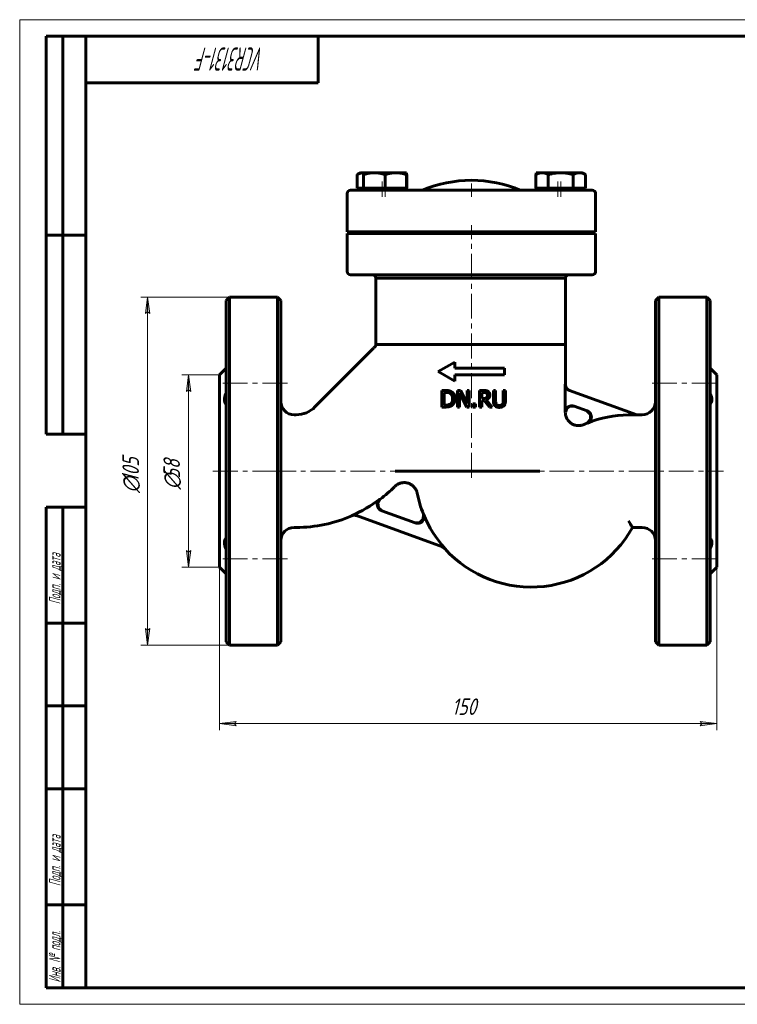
# Model space of a CAD drawing. Header units: millimetres. Extents: x 0 to 420, y 0 to 297.
# Tile 1 of 2: x 0 to 216, y 0 to 297. Entities that reach past the tile are written whole.
import ezdxf

# ---------------------------------------------------------------- set-up
doc = ezdxf.new("R2010")
doc.units = ezdxf.units.MM
for name, pattern in [('K5LT_AXLED', [12, 7.5, -1.5, 1.5, -1.5]), ('K5LT_BASIC', [0]), ('K5LT_THIN', [0])]:
    doc.linetypes.add(name, pattern=pattern)
doc.layers.add('Системный слой', color=7, linetype='Continuous')
doc.layers.add('Системный слой (1)', color=7, linetype='Continuous', true_color=0x6c6c6c)
doc.styles.add('KDIMTEXTSTYLE', font='GOST_AU.SHX', dxfattribs={"width": 0.96, "oblique": 15, "height": 5})
doc.styles.add('KTEXTSTYLE', font='GOST_AU.SHX', dxfattribs={"width": 0.56, "height": 5})
doc.dimstyles.new('KDIMSTYLE (1.00)', dxfattribs={"dimtxt": 5, "dimasz": 1, "dimexe": 2, "dimexo": 0, "dimgap": 1, "dimtad": 1, "dimtxsty": 'KDIMTEXTSTYLE', "dimsah": 1, "dimcen": 0, "dimdle": 1, "dimadec": 0, "dimazin": 0, "dimtfac": 0.667, "dimtmove": 0, "dimatfit": 3, "dimfxl": 1, "dimtvp": 1, "dimtolj": 1, "dimtzin": 0, "dimarcsym": 0})

# ---------------------------------------------------------------- blocks, each defined once
blk = doc.blocks.new('U11')
at = {"layer": 'Системный слой (1)', "color": 143, "linetype": 'K5LT_BASIC', "lineweight": 60, "true_color": 0x33acca}
for start, end in [(191.049, 201.7778), (221.9415, 330.9407)]:
    blk.add_arc((154.26, 160.84), 35, start, end, dxfattribs=at)
blk = doc.blocks.new('U12')
at = {"layer": 'Системный слой (1)', "color": 143, "linetype": 'K5LT_BASIC', "lineweight": 60, "true_color": 0x33acca}
for start, end in [(307.0849, 315), (270, 293.5132)]:
    blk.add_arc((83.4, 185.84), 42, start, end, dxfattribs=at)
blk = doc.blocks.new('U13')
at = {"layer": 'Системный слой (1)', "color": 143, "linetype": 'K5LT_BASIC', "lineweight": 60, "true_color": 0x33acca}
for p, q in [((191.76, 160.84), (191.76, 212.34)), ((191.76, 109.34), (191.76, 160.84))]:
    blk.add_line(p, q, dxfattribs=at)
blk = doc.blocks.new('U14')
at = {"layer": 'Системный слой (1)', "color": 143, "linetype": 'K5LT_BASIC', "lineweight": 60, "true_color": 0x33acca}
for p, q in [((78.76, 160.84), (78.76, 212.34)), ((78.76, 109.34), (78.76, 160.84))]:
    blk.add_line(p, q, dxfattribs=at)
blk = doc.blocks.new('U15')
at = {"layer": 'Системный слой (1)', "color": 143, "linetype": 'K5LT_BASIC', "lineweight": 60, "true_color": 0x33acca}
for p, q in [((106.75, 197.88), (106.76, 197.89)), ((106.75, 197.87), (106.75, 197.88)), ((106.75, 197.88), (106.75, 197.88)), ((106.75, 197.88), (106.75, 197.88)), ((106.75, 197.87), (106.75, 197.87)), ((106.75, 197.87), (106.75, 197.87)), ((106.75, 197.87), (106.75, 197.87)), ((106.75, 197.87), (106.75, 197.87)), ((106.75, 197.87), (106.75, 197.87)), ((106.75, 197.87), (106.75, 197.87)), ((106.75, 197.87), (106.75, 197.87)), ((106.75, 197.87), (106.75, 197.87)), ((106.75, 197.87), (106.75, 197.87)), ((106.75, 197.87), (106.75, 197.87)), ((106.75, 197.87), (106.75, 197.87)), ((106.75, 197.87), (106.75, 197.87)), ((106.76, 197.89), (106.77, 197.9)), ((106.77, 197.9), (106.8, 197.93)), ((106.8, 197.93), (106.86, 197.99)), ((106.86, 197.99), (106.96, 198.1)), ((106.96, 198.1), (107.14, 198.33)), ((107.14, 198.33), (107.29, 198.55))]:
    blk.add_line(p, q, dxfattribs=at)
blk = doc.blocks.new('U16')
at = {"layer": 'Системный слой (1)', "color": 143, "linetype": 'K5LT_BASIC', "lineweight": 60, "true_color": 0x33acca}
for p, q in [((210.26, 160.84), (210.26, 189.84)), ((210.26, 131.84), (210.26, 160.84))]:
    blk.add_line(p, q, dxfattribs=at)
blk = doc.blocks.new('U17')
at = {"layer": 'Системный слой (1)', "color": 143, "linetype": 'K5LT_BASIC', "lineweight": 60, "true_color": 0x33acca}
for p, q in [((120.71, 145.29), (121.75, 146.36)), ((121.75, 146.36), (121.76, 147.86)), ((119.22, 145.24), (120.71, 145.29))]:
    blk.add_line(p, q, dxfattribs=at)
blk = doc.blocks.new('U18')
at = {"layer": 'Системный слой (1)', "color": 143, "linetype": 'K5LT_BASIC', "lineweight": 60, "true_color": 0x33acca}
for p, q in [((60.26, 160.84), (60.26, 189.84)), ((60.26, 131.84), (60.26, 160.84))]:
    blk.add_line(p, q, dxfattribs=at)
blk = doc.blocks.new('U19')
at = {"layer": 'Системный слой (1)', "color": 143, "linetype": 'K5LT_BASIC', "lineweight": 60, "true_color": 0x33acca}
for p, q in [((171.04, 179.02), (172.18, 177.96)), ((172.22, 176.41), (171.14, 175.3)), ((172.18, 177.96), (172.22, 176.41))]:
    blk.add_line(p, q, dxfattribs=at)
blk = doc.blocks.new('U20')
at = {"layer": 'Системный слой (1)', "color": 143, "linetype": 'K5LT_BASIC', "lineweight": 60, "true_color": 0x33acca}
for p, q in [((62.26, 212.34), (62.26, 160.84)), ((62.26, 160.84), (62.26, 109.34))]:
    blk.add_line(p, q, dxfattribs=at)
blk = doc.blocks.new('U21')
at = {"layer": 'Системный слой (1)', "color": 143, "linetype": 'K5LT_BASIC', "lineweight": 60, "true_color": 0x33acca}
for p, q in [((208.26, 212.34), (208.26, 160.84)), ((208.26, 160.84), (208.26, 109.34))]:
    blk.add_line(p, q, dxfattribs=at)
blk = doc.blocks.new('U22')
at = {"layer": 'Системный слой (1)', "color": 143, "linetype": 'K5LT_BASIC', "lineweight": 60, "true_color": 0x33acca}
for p, q in [((107.98, 151.16), (108.73, 152.34)), ((108.19, 149.78), (107.98, 151.16)), ((109.25, 148.86), (108.19, 149.78))]:
    blk.add_line(p, q, dxfattribs=at)
blk = doc.blocks.new('U23')
at = {"layer": 'Системный слой (1)', "color": 143, "linetype": 'K5LT_BASIC', "lineweight": 60, "true_color": 0x33acca}
for p, q in [((165, 179.71), (164.6, 178.52)), ((166.03, 180.42), (165, 179.71)), ((167.29, 180.39), (166.03, 180.42))]:
    blk.add_line(p, q, dxfattribs=at)
blk = doc.blocks.new('U24')
at = {"layer": 'Системный слой (1)', "color": 143, "linetype": 'K5LT_BASIC', "lineweight": 60, "true_color": 0x33acca}
for p, q in [((116.76, 250.3), (116.72, 250.32)), ((116.79, 250.28), (116.76, 250.3)), ((116.82, 250.26), (116.79, 250.28))]:
    blk.add_line(p, q, dxfattribs=at)
blk = doc.blocks.new('U25')
at = {"layer": 'Системный слой (1)', "color": 143, "linetype": 'K5LT_BASIC', "lineweight": 60, "true_color": 0x33acca}
for p, q in [((103.7, 250.84), (103.69, 250.84)), ((103.71, 250.84), (103.7, 250.84)), ((103.72, 250.84), (103.71, 250.84))]:
    blk.add_line(p, q, dxfattribs=at)
blk = doc.blocks.new('U26')
at = {"layer": 'Системный слой (1)', "color": 143, "linetype": 'K5LT_BASIC', "lineweight": 60, "true_color": 0x33acca}
for p, q in [((106.43, 220.04), (106.93, 219.91)), ((106.93, 219.91), (107.29, 219.54)), ((107.29, 219.54), (107.42, 219.04))]:
    blk.add_line(p, q, dxfattribs=at)
blk = doc.blocks.new('D4')
at = {"layer": 'Системный слой (1)'}
for points in [[(64.76, 84.7), (65.26, 85.35), (60.26, 84.7), (65.26, 84.04)], [(210.26, 84.7), (205.26, 85.35), (205.76, 84.7), (205.26, 84.04)]]:
    blk.add_hatch(color=7, dxfattribs=at).paths.add_polyline_path(points)
at = {"layer": 'Системный слой (1)', "color": 7, "linetype": 'K5LT_THIN', "lineweight": 18, "true_color": 0xffffff}
for p, q in [((60.26, 131.84), (60.26, 82.7)), ((210.26, 131.84), (210.26, 82.7)), ((60.26, 84.7), (65.26, 85.35)), ((65.26, 84.04), (60.26, 84.7)), ((65.26, 85.35), (64.76, 84.7)), ((64.76, 84.7), (65.26, 84.04)), ((205.76, 84.7), (205.26, 85.35)), ((205.26, 85.35), (210.26, 84.7)), ((210.26, 84.7), (205.26, 84.04)), ((205.26, 84.04), (205.76, 84.7))]:
    blk.add_line(p, q, dxfattribs=at)
blk.add_wipeout([(130.31, 85.7), (130.31, 93.08), (139.81, 93.08), (139.81, 85.7)]).dxf.layer = 'Системный слой (1)'
blk.add_line((60.26, 84.7), (210.26, 84.7), dxfattribs=at)
at = {"layer": 'Системный слой (1)', "color": 7, "insert": (130.31, 92.28), "char_height": 5, "attachment_point": 1, "style": 'KTEXTSTYLE'}
blk.add_mtext('\\H5.0;\\W1.000;\\Q15;\\Q15;\\W0.960;150', dxfattribs=at)
blk = doc.blocks.new('KDIMARROW_01')
at = {"layer": 'Системный слой'}
blk.add_hatch(color=0, dxfattribs=at).paths.add_polyline_path([(-5, -0.66), (0, 0), (-5, 0.66), (-4.5, 0)])
at = {"layer": 'Системный слой', "color": 0, "linetype": 'K5LT_THIN', "lineweight": 18}
for p, q in [((-4.5, 0), (-5, 0.66)), ((-5, 0.66), (0, 0)), ((0, 0), (-5, -0.66)), ((-5, -0.66), (-4.5, 0))]:
    blk.add_line(p, q, dxfattribs=at)
at = {"layer": 'Системный слой (1)', "color": 0, "linetype": 'K5LT_THIN', "lineweight": 18}
blk.add_line((318.92, 160.84), (317.92, 160.84), dxfattribs=at)
blk = doc.blocks.new('D5')
at = {"layer": 'Системный слой (1)'}
for points in [[(39.23, 208.34), (38.57, 213.34), (37.91, 208.34), (38.57, 208.84)], [(38.57, 108.34), (39.23, 113.34), (38.57, 112.84), (37.91, 113.34)]]:
    blk.add_hatch(color=7, dxfattribs=at).paths.add_polyline_path(points)
at = {"layer": 'Системный слой (1)', "color": 7, "linetype": 'K5LT_THIN', "lineweight": 18, "true_color": 0xffffff}
for p, q in [((63.26, 213.34), (36.57, 213.34)), ((37.91, 208.34), (38.57, 213.34)), ((38.57, 213.34), (39.23, 208.34)), ((38.57, 208.84), (37.91, 208.34)), ((39.23, 208.34), (38.57, 208.84)), ((38.57, 108.34), (37.91, 113.34)), ((37.91, 113.34), (38.57, 112.84)), ((38.57, 112.84), (39.23, 113.34)), ((39.23, 113.34), (38.57, 108.34)), ((63.26, 108.34), (36.57, 108.34))]:
    blk.add_line(p, q, dxfattribs=at)
blk.add_wipeout([(37.57, 154.25), (30.19, 154.25), (30.19, 166.92), (37.57, 166.92)]).dxf.layer = 'Системный слой (1)'
blk.add_line((38.57, 108.34), (38.57, 213.34), dxfattribs=at)
at = {"layer": 'Системный слой (1)', "color": 7, "char_height": 5, "attachment_point": 1, "rotation": 90, "style": 'KTEXTSTYLE'}
for s, insert in [('\\H5.0;\\W1.000;\\Q15;\\Q15;\\W0.960;105', (30.98, 157.55)), ('\\H5.0;\\W1.000;\\Q15;\\Q15;\\W0.960;∅', (30.98, 154.25))]:
    blk.add_mtext(s, dxfattribs=dict(at, insert=insert))
blk = doc.blocks.new('D6')
at = {"layer": 'Системный слой (1)'}
for points in [[(51.61, 184.84), (50.95, 189.84), (50.29, 184.84), (50.95, 185.34)], [(50.95, 131.84), (51.61, 136.84), (50.95, 136.34), (50.29, 136.84)]]:
    blk.add_hatch(color=7, dxfattribs=at).paths.add_polyline_path(points)
at = {"layer": 'Системный слой (1)', "color": 7, "linetype": 'K5LT_THIN', "lineweight": 18, "true_color": 0xffffff}
for p, q in [((60.26, 189.84), (48.95, 189.84)), ((50.29, 184.84), (50.95, 189.84)), ((50.95, 189.84), (51.61, 184.84)), ((50.95, 185.34), (50.29, 184.84)), ((51.61, 184.84), (50.95, 185.34)), ((50.95, 131.84), (50.29, 136.84)), ((50.29, 136.84), (50.95, 136.34)), ((50.95, 136.34), (51.61, 136.84)), ((51.61, 136.84), (50.95, 131.84)), ((60.26, 131.84), (48.95, 131.84))]:
    blk.add_line(p, q, dxfattribs=at)
blk.add_wipeout([(49.95, 155.3), (42.57, 155.3), (42.57, 165.94), (49.95, 165.94)]).dxf.layer = 'Системный слой (1)'
blk.add_line((50.95, 131.84), (50.95, 189.84), dxfattribs=at)
at = {"layer": 'Системный слой (1)', "color": 7, "char_height": 5, "attachment_point": 1, "rotation": 90, "style": 'KTEXTSTYLE'}
for s, insert in [('\\H5.0;\\W1.000;\\Q15;\\Q15;\\W0.960;58', (43.36, 158.61)), ('\\H5.0;\\W1.000;\\Q15;\\Q15;\\W0.960;∅', (43.36, 155.3))]:
    blk.add_mtext(s, dxfattribs=dict(at, insert=insert))
blk = doc.blocks.new('U27')
at = {"color": 7, "linetype": 'K5LT_THIN', "lineweight": 18, "true_color": 0xffffff}
for p, q in [((0, 0), (0, 297)), ((0, 297), (420, 297)), ((420, 0), (0, 0))]:
    blk.add_line(p, q, dxfattribs=at)
at = {"color": 143, "linetype": 'K5LT_BASIC', "lineweight": 60, "true_color": 0x33acca}
for p, q in [((8, 172), (8, 292)), ((20, 292), (8, 292)), ((13, 172), (13, 292)), ((20, 5), (20, 292)), ((20, 292), (415, 292)), ((90, 292), (90, 278)), ((90, 278), (20, 278)), ((20, 232), (8, 232)), ((20, 172), (8, 172)), ((8, 5), (8, 150)), ((20, 150), (8, 150)), ((13, 5), (13, 150)), ((20, 115), (8, 115)), ((20, 90), (8, 90)), ((20, 65), (8, 65)), ((20, 30), (8, 30)), ((20, 5), (8, 5)), ((415, 5), (20, 5))]:
    blk.add_line(p, q, dxfattribs=at)
at = {"color": 7, "attachment_point": 1, "style": 'KTEXTSTYLE'}
for s, insert, char_height, rotation in [('\\H5.0;\\W1.000;\\Q15;\\Q15;\\W0.560;\\H7.00;VCR3131-F', (73.87, 281.64), 7, 180), ('\\H5.0;\\W1.000;\\Q15;\\Q15;\\W0.560;\\H3.50;Подп. и дата', (8.82, 120.66), 3.5, 90), ('\\H5.0;\\W1.000;\\Q15;\\Q15;\\W0.560;\\H3.50;Подп. и дата', (8.82, 35.66), 3.5, 90), ('\\H5.0;\\W1.000;\\Q15;\\Q15;\\W0.560;\\H3.50;Инв. № подл.', (8.82, 6.57), 3.5, 90)]:
    blk.add_mtext(s, dxfattribs=dict(at, insert=insert, char_height=char_height, rotation=rotation))

msp = doc.modelspace()

# ---------------------------------------------------------------- linework, layer by layer
at = {"layer": 'Системный слой (1)', "color": 143, "linetype": 'K5LT_BASIC', "lineweight": 60, "true_color": 0x33acca}
for p, q in [((102.815, 250.845), (101.81, 250.264)), ((101.81, 246.145), (101.81, 250.264)), ((102.815, 250.845), (103.686, 250.845)), ((103.686, 250.845), (103.724, 250.845)), ((103.724, 250.845), (106.974, 250.845)), ((103.724, 250.264), (103.724, 250.845)), ((103.724, 246.145), (103.724, 250.264)), ((106.974, 250.845), (113.474, 250.845)), ((110.224, 246.145), (110.224, 250.264)), ((113.474, 250.845), (116.724, 250.845)), ((116.724, 250.845), (116.724, 250.264)), ((116.724, 250.32), (116.821, 250.264)), ((116.724, 246.145), (116.724, 250.264)), ((116.821, 246.145), (116.821, 250.264)), ((156.701, 250.845), (155.696, 250.264)), ((155.696, 246.145), (155.696, 250.264)), ((155.793, 250.32), (155.793, 250.845)), ((155.793, 250.845), (156.701, 250.845)), ((156.701, 250.845), (157.572, 250.845)), ((157.572, 250.845), (163.201, 250.845)), ((159.448, 246.145), (159.448, 250.264)), ((163.201, 250.845), (168.83, 250.845)), ((166.954, 246.145), (166.954, 250.264)), ((168.83, 250.845), (169.701, 250.845)), ((169.701, 250.845), (170.707, 250.264)), ((170.707, 246.145), (170.707, 250.264)), ((98.796, 244.545), (98.796, 233.045)), ((110.546, 245.545), (99.796, 245.545)), ((103.686, 246.145), (101.81, 246.145)), ((102.815, 246.145), (102.815, 245.545)), ((103.724, 246.145), (103.686, 246.145)), ((103.724, 246.145), (103.724, 245.545)), ((106.974, 246.145), (103.724, 246.145)), ((110.224, 246.145), (106.974, 246.145)), ((113.474, 246.145), (110.224, 246.145)), ((117.423, 245.545), (110.546, 245.545)), ((116.724, 246.145), (113.474, 246.145)), ((116.821, 246.145), (116.724, 246.145)), ((116.724, 246.145), (116.724, 245.545)), ((123.75, 245.545), (117.423, 245.545)), ((131.255, 245.545), (123.75, 245.545)), ((141.295, 245.545), (131.255, 245.545)), ((148.8, 245.545), (141.295, 245.545)), ((155.127, 245.545), (148.8, 245.545)), ((161.97, 245.545), (155.127, 245.545)), ((157.572, 246.145), (155.696, 246.145)), ((155.793, 246.145), (155.793, 245.545)), ((156.701, 246.145), (156.701, 245.545)), ((159.448, 246.145), (157.572, 246.145)), ((163.201, 246.145), (159.448, 246.145)), ((172.72, 245.545), (161.97, 245.545)), ((166.954, 246.145), (163.201, 246.145)), ((168.83, 246.145), (166.954, 246.145)), ((170.707, 246.145), (168.83, 246.145)), ((169.701, 246.145), (169.701, 245.545)), ((173.72, 233.045), (173.72, 244.545)), ((98.796, 233.045), (110.546, 233.045)), ((98.796, 232.545), (98.796, 221.045)), ((110.546, 232.545), (98.796, 232.545)), ((110.546, 233.045), (117.423, 233.045)), ((110.546, 232.545), (117.39, 232.545)), ((124.305, 232.545), (117.39, 232.545)), ((117.423, 233.045), (124.339, 233.045)), ((131.221, 232.545), (124.305, 232.545)), ((124.339, 233.045), (131.255, 233.045)), ((128.758, 232.545), (128.758, 233.045)), ((131.221, 232.545), (141.262, 232.545)), ((131.255, 233.045), (141.295, 233.045)), ((148.178, 232.545), (141.262, 232.545)), ((141.295, 233.045), (148.211, 233.045)), ((143.758, 232.545), (143.758, 233.045)), ((155.094, 232.545), (148.178, 232.545)), ((148.211, 233.045), (155.127, 233.045)), ((155.094, 232.545), (161.97, 232.545)), ((155.127, 233.045), (161.97, 233.045)), ((161.97, 233.045), (173.72, 233.045)), ((173.72, 232.545), (161.97, 232.545)), ((173.72, 221.045), (173.72, 232.545)), ((99.796, 220.045), (110.546, 220.045)), ((110.546, 220.045), (117.39, 220.045)), ((117.39, 220.045), (123.717, 220.045)), ((123.717, 220.045), (131.221, 220.045)), ((131.221, 220.045), (141.262, 220.045)), ((141.262, 220.045), (148.766, 220.045)), ((148.766, 220.045), (155.094, 220.045)), ((155.094, 220.045), (161.97, 220.045)), ((161.97, 220.045), (172.72, 220.045)), ((109.079, 219.045), (107.421, 219.045)), ((107.421, 219.045), (107.421, 199.045)), ((109.079, 219.045), (107.421, 219.045)), ((164.601, 219.045), (109.079, 219.045)), ((109.079, 219.045), (164.601, 219.045)), ((164.601, 219.045), (164.601, 199.045)), ((62.259, 212.345), (63.259, 213.345)), ((63.259, 160.845), (63.259, 213.345)), ((77.759, 213.345), (63.259, 213.345)), ((77.759, 213.345), (77.759, 160.845)), ((78.759, 212.345), (77.759, 213.345)), ((191.759, 212.345), (192.759, 213.345)), ((192.759, 213.345), (192.759, 160.845)), ((207.259, 213.345), (192.759, 213.345)), ((207.259, 160.845), (207.259, 213.345)), ((208.259, 212.345), (207.259, 213.345)), ((109.079, 199.045), (107.421, 199.045)), ((109.079, 199.045), (107.421, 199.045)), ((109.079, 199.045), (164.601, 199.045)), ((164.601, 199.045), (109.079, 199.045)), ((164.601, 187.021), (164.601, 199.045)), ((89.06, 180.188), (106.745, 197.873)), ((107.254, 198.494), (107.254, 198.493)), ((126.258, 190.845), (131.258, 193.679)), ((131.258, 191.845), (131.258, 193.679)), ((60.259, 189.845), (62.259, 191.845)), ((126.258, 190.845), (131.258, 188.01)), ((131.258, 191.845), (146.258, 191.845)), ((146.258, 189.845), (146.258, 191.845)), ((210.259, 189.845), (208.259, 191.845)), ((131.258, 188.01), (131.258, 189.845)), ((131.258, 189.845), (146.258, 189.845)), ((127.347, 185.163), (127.347, 180.163)), ((128.486, 185.163), (127.347, 185.163)), ((128.012, 180.739), (128.012, 184.588)), ((128.012, 184.588), (128.518, 184.588)), ((132.011, 185.163), (132.011, 180.163)), ((132.955, 185.163), (132.011, 185.163)), ((132.631, 180.163), (132.631, 184.475)), ((132.631, 184.475), (134.843, 180.163)), ((134.969, 181.205), (132.955, 185.163)), ((135.589, 185.163), (134.969, 185.163)), ((134.969, 185.163), (134.969, 181.205)), ((135.589, 180.163), (135.589, 185.163)), ((138.684, 185.163), (138.684, 180.163)), ((139.973, 185.163), (138.684, 185.163)), ((139.349, 182.708), (139.349, 184.588)), ((139.349, 184.588), (140.009, 184.588)), ((142.89, 185.163), (142.89, 182.044)), ((143.555, 185.163), (142.89, 185.163)), ((143.555, 182.044), (143.555, 185.163)), ((145.844, 185.163), (145.844, 182.027)), ((146.509, 185.163), (145.844, 185.163)), ((146.509, 182.044), (146.509, 185.163)), ((164.562, 178.523), (164.562, 187.036)), ((186.146, 177.779), (165.88, 185.155)), ((139.932, 182.708), (139.349, 182.708)), ((139.349, 182.153), (140.111, 182.153)), ((139.349, 180.163), (139.349, 182.153)), ((140.111, 182.153), (141.691, 180.163)), ((142.554, 180.163), (140.775, 182.339)), ((127.347, 180.163), (128.498, 180.163)), ((128.518, 180.739), (128.012, 180.739)), ((132.011, 180.163), (132.631, 180.163)), ((134.843, 180.163), (135.589, 180.163)), ((136.731, 181.12), (136.731, 180.163)), ((137.534, 181.12), (136.731, 181.12)), ((136.731, 180.163), (137.534, 180.163)), ((137.534, 180.163), (137.534, 181.12)), ((138.684, 180.163), (139.349, 180.163)), ((141.691, 180.163), (142.554, 180.163)), ((167.248, 180.4), (171.126, 178.989)), ((82.759, 177.845), (83.403, 177.845)), ((186.146, 177.779), (183.652, 177.779)), ((185.964, 177.845), (187.759, 177.845)), ((63.259, 108.345), (63.259, 160.845)), ((77.759, 160.845), (77.759, 108.345)), ((113.257, 160.845), (156.923, 160.845)), ((156.923, 160.845), (156.923, 160.845)), ((192.759, 160.845), (192.759, 108.345)), ((207.259, 108.345), (207.259, 160.845)), ((113.102, 156.146), (113.154, 156.199)), ((113.153, 156.199), (113.153, 156.199)), ((119.29, 145.211), (109.185, 148.889)), ((101.561, 147.407), (127.539, 137.952)), ((82.759, 143.845), (83.403, 143.845)), ((184.852, 143.845), (187.759, 143.845)), ((60.259, 131.845), (62.259, 129.845)), ((210.259, 131.845), (208.259, 129.845)), ((62.259, 109.345), (63.259, 108.345)), ((77.759, 108.345), (63.259, 108.345)), ((78.759, 109.345), (77.759, 108.345)), ((191.759, 109.345), (192.759, 108.345)), ((207.259, 108.345), (192.759, 108.345)), ((208.259, 109.345), (207.259, 108.345))]:
    msp.add_line(p, q, dxfattribs=at)
at = {"layer": 'Системный слой (1)', "color": 30, "linetype": 'K5LT_AXLED', "lineweight": 18, "true_color": 0xff8000}
for p, q in [((109.315, 248.145), (109.315, 243.545)), ((110.224, 248.145), (110.224, 243.545)), ((136.258, 243.545), (136.258, 247.62)), ((162.293, 248.145), (162.293, 243.545)), ((163.201, 248.145), (163.201, 243.545)), ((136.258, 158.845), (136.258, 235.045)), ((80.759, 187.361), (60.259, 187.361)), ((210.259, 187.361), (189.759, 187.361)), ((58.259, 160.845), (83.403, 160.845)), ((75.759, 160.845), (212.259, 160.845)), ((80.759, 134.328), (60.259, 134.328)), ((210.259, 134.328), (189.759, 134.328))]:
    msp.add_line(p, q, dxfattribs=at)
at = {"layer": 'Системный слой (1)', "color": 143, "linetype": 'K5LT_BASIC', "lineweight": 60, "true_color": 0x33acca}
for centre, radius, start, end in [((136.258, 209.545), 39, 67.66835, 112.33165), ((99.796, 244.545), 1, 90, 180), ((121.06, 246.545), 1, 270, 292.33165), ((151.457, 246.545), 1, 247.66835, 270), ((172.72, 244.545), 1, 0, 90), ((99.796, 221.045), 1, 180, 270), ((165.601, 219.045), 1, 90, 180), ((172.72, 221.045), 1, 270, 0), ((82.759, 181.845), 4, 180, 270), ((187.759, 181.845), 4, 270, 0), ((83.403, 185.845), 8, 270, 315), ((183.652, 145.845), 31.934, 90, 112.87817), ((83.403, 185.845), 41.934, 293.41153, 307.02238), ((154.258, 160.845), 34.934, 201.88041, 222.15669), ((82.759, 139.845), 4, 90, 180), ((187.759, 139.845), 4, 0, 90)]:
    msp.add_arc(centre, radius, start, end, dxfattribs=at)
for points, weights in [([(103.686, 250.845), (102.815, 250.845), (101.81, 250.264)], [1, 1.0379548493, 1]), ([(106.974, 250.845), (105.465, 250.845), (103.724, 250.264)], [1, 1.0379548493, 1]), ([(110.224, 250.264), (108.482, 250.845), (106.974, 250.845)], [1, 1.0379548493, 1]), ([(113.474, 250.845), (111.965, 250.845), (110.224, 250.264)], [1, 1.0379548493, 1]), ([(116.724, 250.264), (114.982, 250.845), (113.474, 250.845)], [1, 1.0379548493, 1]), ([(157.572, 250.845), (156.701, 250.845), (155.696, 250.264)], [1, 1.0379548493, 1]), ([(159.448, 250.264), (158.443, 250.845), (157.572, 250.845)], [1, 1.0379548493, 1]), ([(163.201, 250.845), (161.46, 250.845), (159.448, 250.264)], [1, 1.0379548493, 1]), ([(166.954, 250.264), (164.943, 250.845), (163.201, 250.845)], [1, 1.0379548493, 1]), ([(168.83, 250.845), (167.96, 250.845), (166.954, 250.264)], [1, 1.0379548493, 1]), ([(170.707, 250.264), (169.701, 250.845), (168.83, 250.845)], [1, 1.0379548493, 1]), ([(171.143, 175.298), (170.702, 175.111), (170.268, 174.911)], [0.931481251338, 0.930451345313, 0.929630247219])]:
    msp.add_rational_spline(points, weights, degree=2, dxfattribs=at)
for points, knots in [([(107.255, 198.494), (107.255, 198.494), (107.256, 198.494), (107.256, 198.495), (107.256, 198.496), (107.257, 198.497), (107.258, 198.498), (107.26, 198.501), (107.261, 198.502), (107.264, 198.508), (107.266, 198.511), (107.273, 198.522), (107.277, 198.529), (107.285, 198.542), (107.288, 198.548), (107.296, 198.562), (107.301, 198.57), (107.32, 198.606), (107.333, 198.634), (107.36, 198.699), (107.373, 198.736), (107.394, 198.811), (107.402, 198.849), (107.414, 198.926), (107.418, 198.965), (107.42, 199.018), (107.421, 199.031), (107.421, 199.045)], [0, 0, 0, 0, 0.0278831, 0.0278831, 0.0766785, 0.0766785, 0.1672986, 0.1672986, 0.341568, 0.341568, 0.683136, 0.683136, 1.3593013, 1.3593013, 1.9250494, 1.9250494, 2.683737, 2.683737, 5.2768191, 5.2768191, 8.4768191, 8.4768191, 11.6768191, 11.6768191, 14.8768191, 14.8768191, 16, 16, 16, 16]), ([(62.259, 184.371), (62.241, 184.333), (62.225, 184.295), (61.92, 183.591), (61.759, 182.946), (61.759, 181.877), (61.92, 181.417), (62.225, 181.069), (62.241, 181.05), (62.259, 181.032)], [3.76440522, 3.76440522, 3.76440522, 3.76440522, 3.77726269, 3.77726269, 4.00407534, 4.00407534, 4.23088799, 4.23088799, 4.24374546, 4.24374546, 4.24374546, 4.24374546]), ([(130.277, 184.766), (130.14, 184.856), (129.944, 184.949), (129.74, 185.016), (129.66, 185.04), (129.628, 185.049), (129.554, 185.068), (129.51, 185.078), (129.404, 185.099), (129.338, 185.11), (129.141, 185.136), (128.995, 185.15), (128.729, 185.161), (128.64, 185.163), (128.53, 185.163), (128.508, 185.163), (128.486, 185.163)], [-0.35751072, -0.35751072, -0.35751072, -0.35751072, -0.22131915, -0.17744903, -0.17744903, -0.15126117, -0.15126117, -0.12293121, -0.12293121, -0.08929243, -0.08929243, -0.03429396, -0.03429396, -0.00681188, -0.00681188, 0, 0, 0, 0]), ([(128.518, 184.588), (128.59, 184.588), (128.657, 184.587), (128.791, 184.581), (128.856, 184.577), (128.986, 184.565), (129.049, 184.558), (129.137, 184.544), (129.169, 184.538), (129.223, 184.528), (129.245, 184.523), (129.266, 184.518), (129.268, 184.518), (129.271, 184.517), (129.272, 184.517), (129.473, 184.469), (129.661, 184.393), (129.839, 184.288)], [-0.10133465, -0.10133465, -0.10133465, -0.10133465, -0.09457366, -0.09457366, -0.08659546, -0.08659546, -0.07675733, -0.07675733, -0.07016154, -0.07016154, -0.06410205, -0.06410205, -0.06356576, -0.06356576, -0.06319279, -0.06319279, 0, 0, 0, 0]), ([(129.839, 184.288), (129.976, 184.205), (130.097, 184.102), (130.305, 183.851), (130.386, 183.71), (130.558, 183.278), (130.597, 182.969), (130.597, 182.667)], [-0.18861119, -0.18861119, -0.18861119, -0.18861119, -0.13979996, -0.13979996, -0.09046506, -0.09046506, 0, 0, 0, 0]), ([(131.29, 182.659), (131.29, 182.89), (131.27, 183.122), (131.162, 183.627), (131.074, 183.819), (130.888, 184.185), (130.719, 184.406), (130.434, 184.655), (130.357, 184.713), (130.277, 184.766)], [-0.18338528, -0.18338528, -0.18338528, -0.18338528, -0.15285231, -0.15285231, -0.11491608, -0.11491608, -0.02933441, -0.02933441, 0, 0, 0, 0]), ([(141.245, 184.9), (141.134, 184.972), (141.015, 185.03), (140.876, 185.074), (140.861, 185.079), (140.826, 185.088), (140.808, 185.093), (140.767, 185.103), (140.745, 185.107), (140.712, 185.114), (140.702, 185.115), (140.668, 185.121), (140.642, 185.125), (140.585, 185.132), (140.554, 185.136), (140.514, 185.14), (140.507, 185.14), (140.415, 185.149), (140.328, 185.155), (140.222, 185.159), (140.203, 185.16), (140.114, 185.163), (140.043, 185.163), (139.973, 185.163)], [-0.22731169, -0.22731169, -0.22731169, -0.22731169, -0.11639362, -0.11639362, -0.10444559, -0.10444559, -0.09268157, -0.09268157, -0.08116509, -0.08116509, -0.07659092, -0.07659092, -0.0657479, -0.0657479, -0.05508657, -0.05508657, -0.05304575, -0.05304575, -0.02704848, -0.02704848, -0.02122651, -0.02122651, 0, 0, 0, 0]), ([(140.009, 184.588), (140.07, 184.588), (140.125, 184.587), (140.245, 184.581), (140.304, 184.575), (140.383, 184.565), (140.408, 184.561), (140.446, 184.555), (140.461, 184.552), (140.482, 184.548), (140.491, 184.546), (140.607, 184.519), (140.71, 184.479), (140.803, 184.418)], [-0.058252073, -0.058252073, -0.058252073, -0.058252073, -0.052609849, -0.052609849, -0.044377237, -0.044377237, -0.039536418, -0.039536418, -0.036144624, -0.036144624, -0.033745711, -0.033745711, 0, 0, 0, 0]), ([(140.803, 184.418), (140.86, 184.38), (140.911, 184.334), (140.972, 184.26), (141.003, 184.217), (141.026, 184.175), (141.038, 184.15), (141.04, 184.145), (141.047, 184.13), (141.052, 184.12), (141.102, 183.997), (141.12, 183.876), (141.12, 183.753)], [-0.069512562, -0.069512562, -0.069512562, -0.069512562, -0.053945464, -0.053945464, -0.04764324, -0.041314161, -0.041314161, -0.039867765, -0.039867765, -0.036652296, -0.036652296, 0, 0, 0, 0]), ([(141.812, 183.806), (141.812, 183.921), (141.803, 184.038), (141.756, 184.251), (141.723, 184.348), (141.671, 184.446), (141.666, 184.455), (141.65, 184.482), (141.639, 184.502), (141.609, 184.548), (141.589, 184.576), (141.541, 184.639), (141.512, 184.674), (141.448, 184.74), (141.415, 184.771), (141.377, 184.804), (141.374, 184.805), (141.331, 184.841), (141.289, 184.872), (141.245, 184.9)], [-0.24300574, -0.24300574, -0.24300574, -0.24300574, -0.1583552, -0.1583552, -0.08315371, -0.08315371, -0.07629569, -0.07629569, -0.06366577, -0.06366577, -0.04844577, -0.04844577, -0.03139393, -0.03139393, -0.01680108, -0.01680108, -0.01588848, -0.01588848, 0, 0, 0, 0]), ([(164.562, 187.036), (164.562, 186.963), (164.566, 186.889), (164.583, 186.742), (164.595, 186.669), (164.629, 186.523), (164.649, 186.451), (164.686, 186.346), (164.699, 186.312), (164.741, 186.208), (164.773, 186.141), (164.845, 186.009), (164.884, 185.946), (164.959, 185.839), (164.994, 185.793), (165.065, 185.709), (165.101, 185.669), (165.191, 185.578), (165.246, 185.528), (165.361, 185.435), (165.421, 185.392), (165.546, 185.312), (165.611, 185.275), (165.743, 185.209), (165.811, 185.18), (165.88, 185.155)], [0, 0, 0, 0, 0.02210197, 0.02210197, 0.04456289, 0.04456289, 0.06710868, 0.06710868, 0.07806932, 0.07806932, 0.10062859, 0.10062859, 0.12305571, 0.12305571, 0.14023841, 0.14023841, 0.1562637, 0.1562637, 0.17871004, 0.17871004, 0.20075471, 0.20075471, 0.22317979, 0.22317979, 0.2452487, 0.2452487, 0.2452487, 0.2452487]), ([(164.601, 187.021), (164.601, 186.555), (164.898, 185.744), (165.589, 185.261), (165.917, 185.141)], [0, 0, 0, 0, 0.5714263, 1, 1, 1, 1]), ([(208.259, 184.371), (208.276, 184.333), (208.292, 184.295), (208.597, 183.591), (208.759, 182.946), (208.759, 181.877), (208.597, 181.417), (208.292, 181.069), (208.276, 181.05), (208.259, 181.032)], [3.76440522, 3.76440522, 3.76440522, 3.76440522, 3.77726269, 3.77726269, 4.00407534, 4.00407534, 4.23088799, 4.23088799, 4.24374546, 4.24374546, 4.24374546, 4.24374546]), ([(130.597, 182.667), (130.597, 182.443), (130.577, 182.21), (130.489, 181.851), (130.426, 181.664), (130.196, 181.314), (130.06, 181.179), (129.9, 181.071)], [-0.23134562, -0.23134562, -0.23134562, -0.23134562, -0.12663849, -0.12663849, -0.05899882, -0.05899882, 0, 0, 0, 0]), ([(130.269, 180.565), (130.413, 180.66), (130.544, 180.773), (130.782, 181.038), (130.885, 181.187), (131.1, 181.581), (131.226, 181.898), (131.284, 182.433), (131.29, 182.546), (131.29, 182.659)], [-0.33144946, -0.33144946, -0.33144946, -0.33144946, -0.24791319, -0.24791319, -0.1613325, -0.1613325, -0.03404766, -0.03404766, 0, 0, 0, 0]), ([(140.836, 182.967), (140.784, 182.915), (140.725, 182.871), (140.567, 182.786), (140.483, 182.766), (140.281, 182.722), (140.104, 182.708), (139.932, 182.708)], [-0.070033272, -0.070033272, -0.070033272, -0.070033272, -0.062646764, -0.062646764, -0.052012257, -0.052012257, 0, 0, 0, 0]), ([(140.775, 182.339), (140.964, 182.41), (141.139, 182.506), (141.392, 182.718), (141.517, 182.844), (141.712, 183.177), (141.768, 183.354), (141.807, 183.628), (141.812, 183.717), (141.812, 183.806)], [-0.23659821, -0.23659821, -0.23659821, -0.23659821, -0.14283012, -0.14283012, -0.08313884, -0.08313884, -0.02667224, -0.02667224, 0, 0, 0, 0]), ([(141.12, 183.753), (141.12, 183.66), (141.113, 183.565), (141.084, 183.408), (141.069, 183.351), (141.043, 183.277), (141.034, 183.256), (140.98, 183.133), (140.917, 183.044), (140.836, 182.967)], [-0.077042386, -0.077042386, -0.077042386, -0.077042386, -0.055442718, -0.055442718, -0.040301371, -0.040301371, -0.033686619, -0.033686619, 0, 0, 0, 0]), ([(142.89, 182.044), (142.89, 181.568), (142.952, 181.296), (143.051, 180.963), (143.133, 180.801), (143.284, 180.608), (143.325, 180.563), (143.368, 180.52)], [-0.12303032, -0.12303032, -0.12303032, -0.12303032, -0.07434575, -0.07434575, -0.01859461, -0.01859461, 0, 0, 0, 0]), ([(143.769, 181.035), (143.695, 181.147), (143.643, 181.27), (143.58, 181.534), (143.564, 181.7), (143.556, 181.932), (143.555, 181.988), (143.555, 182.044)], [-0.12233417, -0.12233417, -0.12233417, -0.12233417, -0.06953416, -0.06953416, -0.01666975, -0.01666975, 0, 0, 0, 0]), ([(145.844, 182.027), (145.844, 181.861), (145.836, 181.681), (145.794, 181.415), (145.764, 181.279), (145.668, 181.097), (145.65, 181.065), (145.629, 181.035)], [-0.1450204, -0.1450204, -0.1450204, -0.1450204, -0.06230604, -0.06230604, -0.01128471, -0.01128471, 0, 0, 0, 0]), ([(146.03, 180.52), (146.108, 180.594), (146.176, 180.676), (146.293, 180.858), (146.339, 180.956), (146.437, 181.238), (146.486, 181.485), (146.507, 181.881), (146.509, 181.962), (146.509, 182.044)], [-0.22908211, -0.22908211, -0.22908211, -0.22908211, -0.17406791, -0.17406791, -0.11901275, -0.11901275, -0.02433859, -0.02433859, 0, 0, 0, 0]), ([(128.498, 180.163), (128.786, 180.163), (129.108, 180.177), (129.559, 180.253), (129.791, 180.306), (130.141, 180.488), (130.206, 180.525), (130.269, 180.565)], [-0.29108803, -0.29108803, -0.29108803, -0.29108803, -0.1206882, -0.1206882, -0.02264907, -0.02264907, 0, 0, 0, 0]), ([(129.9, 181.071), (129.645, 180.892), (129.407, 180.834), (129.043, 180.756), (128.773, 180.739), (128.518, 180.739)], [-0.11483779, -0.11483779, -0.11483779, -0.11483779, -0.07928082, -0.07928082, 0, 0, 0, 0]), ([(143.368, 180.52), (143.507, 180.381), (143.669, 180.277), (143.992, 180.145), (144.196, 180.085), (144.556, 180.06), (144.627, 180.058), (144.697, 180.058)], [-0.22623054, -0.22623054, -0.22623054, -0.22623054, -0.1131212, -0.1131212, -0.02205404, -0.02205404, 0, 0, 0, 0]), ([(144.697, 180.625), (144.587, 180.625), (144.475, 180.634), (144.327, 180.664), (144.287, 180.674), (144.21, 180.698), (144.171, 180.712), (144.121, 180.735), (144.108, 180.741), (143.999, 180.795), (143.914, 180.859), (143.816, 180.97), (143.792, 181.001), (143.769, 181.035)], [-0.11003147, -0.11003147, -0.11003147, -0.11003147, -0.07517571, -0.07517571, -0.0624455, -0.0624455, -0.0497153, -0.0497153, -0.04521157, -0.04521157, -0.01214352, -0.01214352, 0, 0, 0, 0]), ([(145.629, 181.035), (145.59, 180.975), (145.544, 180.922), (145.436, 180.828), (145.375, 180.788), (145.235, 180.718), (145.086, 180.652), (144.797, 180.627), (144.747, 180.625), (144.697, 180.625)], [-0.21727888, -0.21727888, -0.21727888, -0.21727888, -0.15535341, -0.15535341, -0.0909165, -0.0909165, -0.01569916, -0.01569916, 0, 0, 0, 0]), ([(144.697, 180.058), (144.921, 180.058), (145.156, 180.078), (145.611, 180.206), (145.782, 180.311), (145.952, 180.446), (145.992, 180.482), (146.03, 180.52)], [-0.11248771, -0.11248771, -0.11248771, -0.11248771, -0.06743131, -0.06743131, -0.01671921, -0.01671921, 0, 0, 0, 0]), ([(167.248, 180.4), (167.179, 180.425), (167.109, 180.446), (166.966, 180.481), (166.892, 180.494), (166.744, 180.512), (166.669, 180.517), (166.556, 180.518), (166.519, 180.518), (166.406, 180.513), (166.331, 180.506), (166.183, 180.483), (166.109, 180.468), (165.966, 180.429), (165.896, 180.407), (165.794, 180.367), (165.76, 180.353), (165.701, 180.326), (165.676, 180.313), (165.584, 180.267), (165.521, 180.23), (165.397, 180.148), (165.337, 180.103), (165.223, 180.007), (165.168, 179.956), (165.111, 179.896), (165.105, 179.89), (165.048, 179.83), (165, 179.772), (164.92, 179.664), (164.887, 179.615), (164.816, 179.5), (164.781, 179.435), (164.728, 179.322), (164.709, 179.275), (164.665, 179.159), (164.642, 179.087), (164.605, 178.943), (164.591, 178.87), (164.571, 178.723), (164.564, 178.65), (164.562, 178.558), (164.562, 178.541), (164.562, 178.523)], [0, 0, 0, 0, 0.0220301, 0.0220301, 0.04447085, 0.04447085, 0.06710911, 0.06710911, 0.07834043, 0.07834043, 0.10095454, 0.10095454, 0.12356853, 0.12356853, 0.14569974, 0.14569974, 0.15663663, 0.15663663, 0.16520887, 0.16520887, 0.18744147, 0.18744147, 0.20994123, 0.20994123, 0.23234438, 0.23234438, 0.2348161, 0.2348161, 0.25733, 0.25733, 0.27529649, 0.27529649, 0.29780796, 0.29780796, 0.31287569, 0.31287569, 0.33534014, 0.33534014, 0.35783762, 0.35783762, 0.37996441, 0.37996441, 0.38530066, 0.38530066, 0.38530066, 0.38530066]), ([(170.269, 174.908), (170.267, 174.907), (170.264, 174.906), (170.259, 174.904), (170.256, 174.902), (170.247, 174.898), (170.241, 174.896), (170.224, 174.888), (170.213, 174.883), (170.18, 174.869), (170.158, 174.859), (170.092, 174.832), (170.049, 174.815), (169.92, 174.767), (169.834, 174.739), (169.579, 174.663), (169.408, 174.625), (169.062, 174.57), (168.885, 174.554), (168.533, 174.545), (168.357, 174.552), (168.01, 174.589), (167.84, 174.619), (167.501, 174.701), (167.334, 174.753), (167.003, 174.88), (166.841, 174.955), (166.528, 175.125), (166.378, 175.22), (166.096, 175.427), (165.963, 175.538), (165.72, 175.772), (165.607, 175.894), (165.39, 176.163), (165.286, 176.311), (165.096, 176.622), (165.011, 176.785), (164.863, 177.122), (164.8, 177.296), (164.699, 177.647), (164.661, 177.824), (164.619, 178.12), (164.607, 178.239), (164.602, 178.358)], [0, 0, 0, 0, 0.0166453, 0.0166453, 0.0416132, 0.0416132, 0.0873876, 0.0873876, 0.1747753, 0.1747753, 0.3453893, 0.3453893, 0.6782946, 0.6782946, 1.3274602, 1.3274602, 2.5719601, 2.5719601, 3.8297841, 3.8297841, 5.0840302, 5.0840302, 6.3132028, 6.3132028, 7.5624438, 7.5624438, 8.8350301, 8.8350301, 10.0986718, 10.0986718, 11.3260322, 11.3260322, 12.5067627, 12.5067627, 13.79044, 13.79044, 15.1006278, 15.1006278, 16.412769, 16.412769, 17.700802, 17.700802, 18.5501693, 18.5501693, 18.5501693, 18.5501693]), ([(171.237, 175.266), (171.478, 175.368), (171.697, 175.516), (172.064, 175.886), (172.208, 176.104), (172.405, 176.582), (172.456, 176.838), (172.457, 177.355), (172.406, 177.612), (172.21, 178.094), (172.064, 178.315), (171.775, 178.61), (171.658, 178.706), (171.404, 178.87), (171.268, 178.937), (171.126, 178.989)], [0, 0, 0, 0, 0.07849202, 0.07849202, 0.15626088, 0.15626088, 0.23370658, 0.23370658, 0.31150664, 0.31150664, 0.39004364, 0.39004364, 0.43535276, 0.43535276, 0.48067597, 0.48067597, 0.48067597, 0.48067597]), ([(119.907, 154.137), (119.907, 154.139), (119.907, 154.14), (119.906, 154.144), (119.906, 154.146), (119.904, 154.153), (119.903, 154.158), (119.901, 154.171), (119.899, 154.18), (119.894, 154.205), (119.89, 154.222), (119.879, 154.273), (119.871, 154.306), (119.846, 154.405), (119.828, 154.469), (119.77, 154.66), (119.725, 154.784), (119.606, 155.069), (119.526, 155.228), (119.347, 155.536), (119.247, 155.685), (119.03, 155.965), (118.913, 156.097), (118.665, 156.341), (118.536, 156.452), (118.276, 156.649), (118.146, 156.735), (117.858, 156.904), (117.699, 156.984), (117.37, 157.123), (117.201, 157.182), (116.866, 157.274), (116.701, 157.308), (116.368, 157.355), (116.2, 157.367), (115.862, 157.372), (115.691, 157.363), (115.352, 157.323), (115.183, 157.292), (114.855, 157.21), (114.696, 157.159), (114.373, 157.035), (114.211, 156.959), (113.899, 156.788), (113.748, 156.692), (113.445, 156.469), (113.294, 156.34), (113.153, 156.199)], [0, 0, 0, 0, 0.0088554, 0.0088554, 0.0243523, 0.0243523, 0.0531323, 0.0531323, 0.1084784, 0.1084784, 0.2169568, 0.2169568, 0.4316998, 0.4316998, 0.8523298, 0.8523298, 1.675878, 1.675878, 2.7842927, 2.7842927, 3.8990071, 3.8990071, 4.9991519, 4.9991519, 6.0639308, 6.0639308, 7.034314, 7.034314, 8.1459915, 8.1459915, 9.2626745, 9.2626745, 10.3122217, 10.3122217, 11.3597241, 11.3597241, 12.4255421, 12.4255421, 13.4909744, 13.4909744, 14.534647, 14.534647, 15.6481739, 15.6481739, 16.7583891, 16.7583891, 18, 18, 18, 18]), ([(108.653, 152.365), (108.593, 152.32), (108.537, 152.272), (108.429, 152.17), (108.378, 152.116), (108.282, 152.002), (108.238, 151.943), (108.176, 151.851), (108.157, 151.82), (108.1, 151.725), (108.066, 151.658), (108.005, 151.523), (107.978, 151.453), (107.933, 151.311), (107.914, 151.239), (107.893, 151.132), (107.887, 151.098), (107.871, 150.99), (107.865, 150.915), (107.86, 150.766), (107.861, 150.691), (107.873, 150.543), (107.883, 150.47), (107.903, 150.363), (107.911, 150.328), (107.929, 150.254), (107.94, 150.214), (107.975, 150.105), (108.001, 150.036), (108.062, 149.901), (108.097, 149.834), (108.17, 149.71), (108.209, 149.651), (108.295, 149.534), (108.343, 149.476), (108.445, 149.366), (108.499, 149.313), (108.591, 149.232), (108.628, 149.202), (108.726, 149.128), (108.789, 149.086), (108.916, 149.009), (108.981, 148.975), (109.093, 148.924), (109.138, 148.906), (109.185, 148.889)], [0, 0, 0, 0, 0.02224256, 0.02224256, 0.04474707, 0.04474707, 0.06718712, 0.06718712, 0.07804826, 0.07804826, 0.10055501, 0.10055501, 0.12299396, 0.12299396, 0.14549905, 0.14549905, 0.15577608, 0.15577608, 0.1782034, 0.1782034, 0.20074021, 0.20074021, 0.22288538, 0.22288538, 0.23357245, 0.23357245, 0.24594986, 0.24594986, 0.26810114, 0.26810114, 0.2907641, 0.2907641, 0.31177352, 0.31177352, 0.33438253, 0.33438253, 0.35699944, 0.35699944, 0.37127975, 0.37127975, 0.39391804, 0.39391804, 0.41603642, 0.41603642, 0.43081666, 0.43081666, 0.43081666, 0.43081666]), ([(101.561, 147.407), (101.32, 147.495), (101.064, 147.536), (100.552, 147.521), (100.3, 147.465), (100.065, 147.363)], [0, 0, 0, 0, 0.07688295, 0.07688295, 0.15373282, 0.15373282, 0.15373282, 0.15373282]), ([(100.159, 147.332), (100.624, 147.534), (101.166, 147.551), (101.641, 147.378), (101.641, 147.378), (101.641, 147.378)], [0, 0, 0, 0, 0.9999928, 0.9999928, 1, 1, 1, 1]), ([(119.29, 145.211), (119.537, 145.121), (119.8, 145.08), (120.326, 145.101), (120.584, 145.163), (121.06, 145.382), (121.274, 145.536), (121.629, 145.917), (121.767, 146.139), (121.949, 146.624), (121.992, 146.882), (121.977, 147.375), (121.929, 147.608), (121.841, 147.826)], [0, 0, 0, 0, 0.07900094, 0.07900094, 0.15787998, 0.15787998, 0.23626703, 0.23626703, 0.31408183, 0.31408183, 0.39168022, 0.39168022, 0.46232416, 0.46232416, 0.46232416, 0.46232416]), ([(184.852, 143.845), (184.852, 143.845), (184.788, 143.955), (184.464, 144.501), (184.125, 145.073), (183.652, 145.845)], [-0.8475648, -0.8475648, -0.8475648, -0.8475648, -0.51196919, -0.51196919, 0, 0, 0, 0]), ([(62.259, 140.657), (62.241, 140.639), (62.225, 140.621), (61.92, 140.273), (61.759, 139.813), (61.759, 138.744), (61.92, 138.099), (62.225, 137.395), (62.241, 137.357), (62.259, 137.319)], [3.76440522, 3.76440522, 3.76440522, 3.76440522, 3.77726269, 3.77726269, 4.00407534, 4.00407534, 4.23088799, 4.23088799, 4.24374546, 4.24374546, 4.24374546, 4.24374546]), ([(208.259, 140.657), (208.276, 140.639), (208.292, 140.621), (208.597, 140.273), (208.759, 139.813), (208.759, 138.744), (208.597, 138.099), (208.292, 137.395), (208.276, 137.357), (208.259, 137.319)], [3.76440522, 3.76440522, 3.76440522, 3.76440522, 3.77726269, 3.77726269, 4.00407534, 4.00407534, 4.23088799, 4.23088799, 4.24374546, 4.24374546, 4.24374546, 4.24374546]), ([(128.225, 137.452), (128.006, 137.695), (127.728, 137.883), (127.421, 137.995), (127.421, 137.995), (127.421, 137.995)], [0, 0, 0, 0, 0.9999603, 0.9999603, 0.99997017, 0.99997017, 0.99997017, 0.99997017]), ([(128.361, 137.399), (128.312, 137.454), (128.259, 137.506), (128.147, 137.605), (128.088, 137.652), (128.013, 137.706), (127.998, 137.716), (127.921, 137.768), (127.856, 137.806), (127.723, 137.876), (127.655, 137.907), (127.57, 137.94), (127.554, 137.946), (127.539, 137.952)], [0, 0, 0, 0, 0.02231089, 0.02231089, 0.0448612, 0.0448612, 0.05014046, 0.05014046, 0.07278769, 0.07278769, 0.09525866, 0.09525866, 0.10021343, 0.10021343, 0.10021343, 0.10021343])]:
    msp.add_open_spline(points, degree=3, knots=knots, dxfattribs=at)

# ---------------------------------------------------------------- block references
at = {"layer": 'Системный слой (1)'}
for name in ['U25', 'U24', 'U26', 'U20', 'U14', 'U13', 'U21', 'U15', 'U18', 'U16', 'U23', 'U19', 'U12', 'U22', 'U11', 'U17']:
    msp.add_blockref(name, (0, 0), dxfattribs=at)

# ---------------------------------------------------------------- next in the draw order: dimensions: what is measured, and where the dimension line sits
at = {"layer": 'Системный слой (1)', "color": 7}
dim = msp.add_linear_dim(base=(60.259, 84.696), p1=(210.259, 131.845), p2=(60.259, 131.845), dimstyle='KDIMSTYLE (1.00)', override={"dimexo": 0, "dimpost": '\\H5.0;\\W0.960;\\Q15;<>', "dimblk1": 'KDIMARROW_01', "dimblk2": 'KDIMARROW_01', "dimse1": 0, "dimse2": 0, "dimclrt": 7, "dimtol": 1, "dimtp": 0, "dimtm": 0, "dimtdec": 5, "dimtolj": 1}, dxfattribs=at)
dim.commit()
dim.dimension.update_dxf_attribs({"geometry": 'D4', "text_midpoint": (135.259, 84.696), "dimtype": 160})

# ---------------------------------------------------------------- next in the draw order: dimensions: what is measured, and where the dimension line sits
dim = msp.add_linear_dim(base=(38.567, 108.345), p1=(63.259, 213.345), p2=(63.259, 108.345), angle=90, dimstyle='KDIMSTYLE (1.00)', override={"dimexo": 0, "dimpost": '\\H5.0;\\W0.960;\\Q15;∅<>', "dimblk1": 'KDIMARROW_01', "dimblk2": 'KDIMARROW_01', "dimse1": 0, "dimse2": 0, "dimclrt": 7, "dimtol": 1, "dimtp": 0, "dimtm": 0, "dimtdec": 5, "dimtolj": 1}, dxfattribs=at)
dim.commit()
dim.dimension.update_dxf_attribs({"geometry": 'D5', "text_midpoint": (38.567, 160.845), "dimtype": 160})

# ---------------------------------------------------------------- next in the draw order: dimensions: what is measured, and where the dimension line sits
dim = msp.add_linear_dim(base=(50.949, 131.845), p1=(60.259, 189.845), p2=(60.259, 131.845), angle=90, dimstyle='KDIMSTYLE (1.00)', override={"dimexo": 0, "dimpost": '\\H5.0;\\W0.960;\\Q15;∅<>', "dimblk1": 'KDIMARROW_01', "dimblk2": 'KDIMARROW_01', "dimse1": 0, "dimse2": 0, "dimclrt": 7, "dimtol": 1, "dimtp": 0, "dimtm": 0, "dimtdec": 5, "dimtolj": 1}, dxfattribs=at)
dim.commit()
dim.dimension.update_dxf_attribs({"geometry": 'D6', "text_midpoint": (50.949, 160.845), "dimtype": 160})

# ---------------------------------------------------------------- next in the draw order: block references
msp.add_blockref('U27', (0, 0))

doc.saveas('drawing.dxf')
